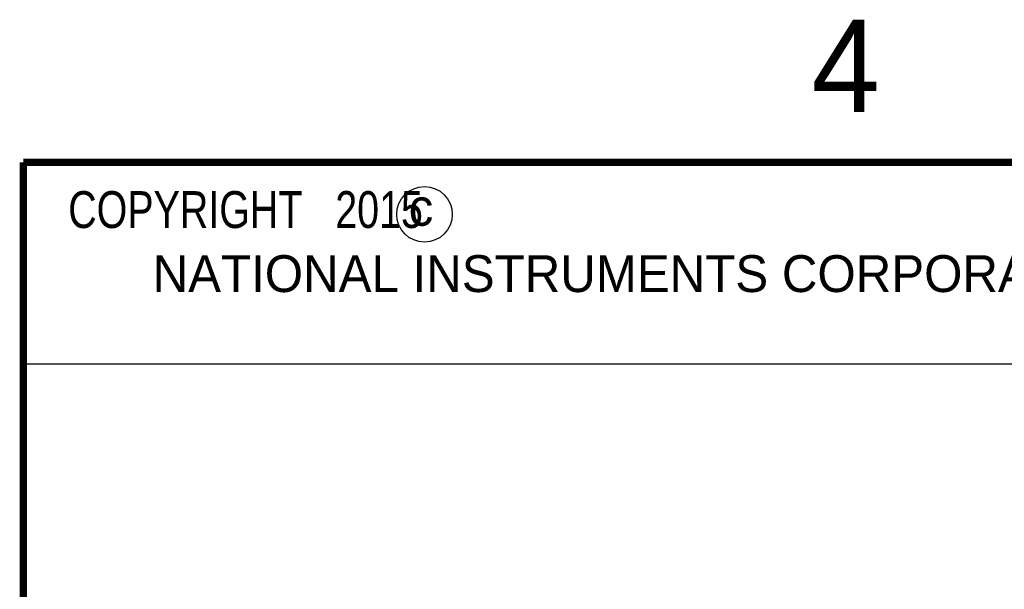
# Model space of a CAD drawing. Header units: inches. Extents: x 0 to 22, y 0 to 17.
# Tile 5 of 33: x 0.5 to 3.2, y 15.3 to 16.9. Entities that reach past the tile are written whole.
import ezdxf

# ---------------------------------------------------------------- set-up
doc = ezdxf.new("R2010")
doc.units = ezdxf.units.IN
doc.header["$LTSCALE"] = 1.21
doc.header["$MEASUREMENT"] = 0
doc.layers.get('0').update_dxf_attribs({"linetype": 'CONTINUOUS'})
doc.layers.add('NOTE', color=7, linetype='CONTINUOUS')
doc.styles.get("Standard").update_dxf_attribs({"font": 'txt', "width": 0.8})
doc.styles.add('TEXTSTYLE_2', font='txt')

msp = doc.modelspace()

# ---------------------------------------------------------------- linework, layer by layer
at = {"color": 2, "linetype": 'CONTINUOUS'}
for p, q in [((0.4999, 16.5), (9.1249, 16.5)), ((0.4999, 16.5), (0.4999, 15.9531)), ((0.4999, 15.9531), (9.1249, 15.9531))]:
    msp.add_line(p, q, dxfattribs=at)
at = {"color": 7, "linetype": 'CONTINUOUS', "const_width": 0.02}
for points in [[(0.5, 16.5), (0.5, 0.5)], [(21.5, 16.5), (0.5, 16.5)]]:
    msp.add_lwpolyline(points, dxfattribs=at)
at = {"color": 2, "linetype": 'CONTINUOUS'}
msp.add_circle((1.5893, 16.359), 0.0754, dxfattribs=at)

# ---------------------------------------------------------------- texts
at = {"color": 2, "linetype": 'CONTINUOUS', "attachment_point": 1, "line_spacing_factor": 0.9, "style": 'TEXTSTYLE_2'}
for s, insert, char_height, width in [('4', (2.64, 16.8869), 0.25, 0.25), ('c', (1.5463, 16.428), 0.1, 0.1), ('NATIONAL INSTRUMENTS CORPORATION AND ITS LICENSORS.  ALL RIGHTS RESERVED.', (0.851, 16.2482), 0.1, 7.3)]:
    msp.add_mtext(s, dxfattribs=dict(at, insert=insert, char_height=char_height, width=width))
at = {"layer": 'NOTE', "color": 2, "linetype": 'CONTINUOUS', "insert": (0.5624, 16.4219), "char_height": 0.1, "width": 1.44, "attachment_point": 1, "line_spacing_factor": 0.9}
msp.add_mtext('  COPYRIGHT   2015', dxfattribs=at)

doc.saveas('drawing.dxf')
